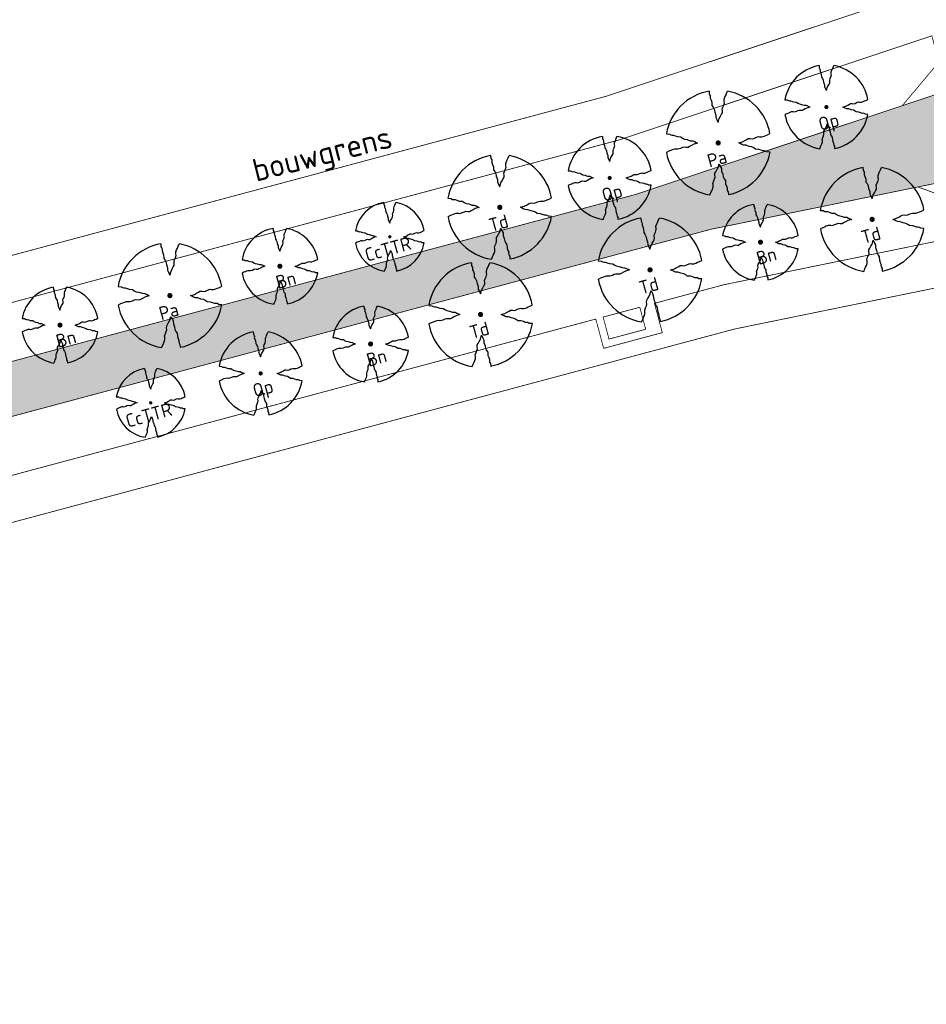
# Model space of a CAD drawing. Header units: metres. Extents: x 102000 to 105000, y 414600 to 420766.
# Tile 125 of 256: x 102965 to 103084, y 419040 to 419170. Entities that reach past the tile are written whole.
import ezdxf
from ezdxf.enums import TextEntityAlignment as Align

# ---------------------------------------------------------------- set-up
doc = ezdxf.new("R2010")
doc.units = ezdxf.units.M
doc.linetypes.add('DGN Style 2', pattern=[10.02903382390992, 6.017420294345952, -4.011613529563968])
doc.layers.get('0').update_dxf_attribs({"color": 8})
for name, color, linetype, lineweight in [('00-Ontwerp DKIV', 8, 'Continuous', 0), ('N-PV-KG-GRENS_BOUWVLAK', 7, 'DGN Style 2', 0), ('N-WE-GR-BOOM-T35-500', 50, 'Continuous', 35)]:
    doc.layers.add(name, color=color, linetype=linetype, lineweight=lineweight)
doc.layers.add('N-GV-GR-BOOM_2021-2022-S', color=1, linetype='Continuous', lineweight=25, true_color=0xff0000)
doc.styles.add('NLCS-ISO-ANNOTATIEF-T25', font='NLCS-ISO.ttf', dxfattribs={"height": 2.5})
doc.styles.add('NLCS-ISO-M500-T35', font='NLCS-ISO.ttf', dxfattribs={"height": 1.75})

# ---------------------------------------------------------------- blocks, each defined once
blk = doc.blocks.new('N-SGR-BOOM_2E GROOTTE')
at = {"ltscale": 0.1}
h = blk.add_hatch(color=256, dxfattribs=at)
edge = h.paths.add_edge_path()
edge.add_arc((-0.001990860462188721, 0.003386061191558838), 0.15, 0, 360)
at = {"flags": 128}
for points in [[(-0.3934977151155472, 2.21897151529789), (-0.3859977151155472, 2.09072151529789), (-0.3477477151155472, 2.02997151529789), (-0.3387477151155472, 1.96922151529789), (-0.3409977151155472, 1.91747151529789), (-0.3079977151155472, 1.83722151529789), (-0.2772477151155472, 1.74122151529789), (-0.2674977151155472, 1.59947151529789), (-0.2164977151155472, 1.53122151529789), (-0.1759977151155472, 1.44722151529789), (-0.1527477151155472, 1.32872151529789), (-0.1047477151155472, 1.19597151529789), (-0.1009977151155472, 1.09097151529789), (-0.06424771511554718, 1.00997151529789), (-0.02974771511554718, 0.9387215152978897), (-0.003497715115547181, 0.8847215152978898), (0.04525228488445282, 1.04972151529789), (0.09625228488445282, 1.14197151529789), (0.1427522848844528, 1.23047151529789), (0.1795022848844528, 1.29122151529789), (0.1840022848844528, 1.37597151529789), (0.1727522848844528, 1.46372151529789), (0.1930022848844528, 1.53122151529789), (0.2342522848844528, 1.61297151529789), (0.2650022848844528, 1.72547151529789), (0.2545022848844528, 1.77197151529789), (0.2537522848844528, 1.87772151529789), (0.2852522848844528, 1.96547151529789), (0.3190022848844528, 2.03597151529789), (0.3497522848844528, 2.11697151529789), (0.3970022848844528, 2.21747151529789)], [(-2.218997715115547, 0.3889715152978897), (-2.089247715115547, 0.3814715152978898), (-2.026997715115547, 0.3447215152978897), (-1.966997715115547, 0.3349715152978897), (-1.915997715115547, 0.3394715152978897), (-1.834997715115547, 0.3049715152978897), (-1.740497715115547, 0.2742215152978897), (-1.597997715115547, 0.2637215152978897), (-1.531247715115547, 0.2134715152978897), (-1.443497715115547, 0.1699715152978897), (-1.324997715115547, 0.1474715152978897), (-1.195247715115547, 0.1017215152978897), (-1.090247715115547, 0.09797151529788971), (-1.008497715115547, 0.06122151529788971), (-0.9379977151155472, 0.02747151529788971), (-0.8832477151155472, -0.0002784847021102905), (-1.048247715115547, -0.04827848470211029), (-1.141247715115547, -0.0992784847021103), (-1.228997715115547, -0.1457784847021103), (-1.289747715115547, -0.1832784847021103), (-1.373747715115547, -0.1862784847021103), (-1.462247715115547, -0.1757784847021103), (-1.531247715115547, -0.1960284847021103), (-1.612247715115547, -0.2365284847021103), (-1.723247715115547, -0.2680284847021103), (-1.769747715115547, -0.2582784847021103), (-1.876247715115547, -0.2590284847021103), (-1.963247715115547, -0.2897784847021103), (-2.033747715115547, -0.3227784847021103), (-2.115497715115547, -0.3520284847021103), (-2.215997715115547, -0.4007784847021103)], [(2.213502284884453, -0.3850284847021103), (2.083752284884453, -0.3775284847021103), (2.022252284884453, -0.3400284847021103), (1.963002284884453, -0.3302784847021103), (1.912002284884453, -0.3347784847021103), (1.828752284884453, -0.3002784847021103), (1.734252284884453, -0.2695284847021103), (1.593252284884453, -0.2590284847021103), (1.525002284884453, -0.2095284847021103), (1.439502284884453, -0.1675284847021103), (1.321752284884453, -0.1435284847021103), (1.190502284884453, -0.0970284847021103), (1.084002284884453, -0.0932784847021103), (1.003752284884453, -0.05727848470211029), (0.9325022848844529, -0.02202848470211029), (0.8785022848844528, 0.00497151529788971), (1.043502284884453, 0.05297151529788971), (1.135752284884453, 0.1032215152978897), (1.223502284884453, 0.1504715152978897), (1.283502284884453, 0.1879715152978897), (1.367502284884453, 0.1909715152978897), (1.457502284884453, 0.1797215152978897), (1.525002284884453, 0.2007215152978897), (1.606002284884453, 0.2404715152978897), (1.718502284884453, 0.2734715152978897), (1.765002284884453, 0.2629715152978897), (1.870002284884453, 0.2622215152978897), (1.958502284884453, 0.2922215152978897), (2.029002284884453, 0.3282215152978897), (2.110752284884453, 0.3574715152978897), (2.212002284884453, 0.4047215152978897)], [(-0.3597477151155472, -2.21802848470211), (-0.3109977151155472, -2.11677848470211), (-0.2802477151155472, -2.036528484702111), (-0.2479977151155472, -1.96602848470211), (-0.2172477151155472, -1.87752848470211), (-0.2164977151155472, -1.77252848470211), (-0.2277477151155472, -1.72452848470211), (-0.1954977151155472, -1.61277848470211), (-0.1564977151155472, -1.53102848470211), (-0.1354977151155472, -1.46352848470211), (-0.1452477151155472, -1.37502848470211), (-0.1414977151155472, -1.29177848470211), (-0.1039977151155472, -1.23102848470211), (-0.05674771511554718, -1.14327848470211), (-0.005747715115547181, -1.05027848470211), (0.04075228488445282, -0.8845284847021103), (0.06925228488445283, -0.9392784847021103), (0.1022522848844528, -1.00977848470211), (0.1390022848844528, -1.09152848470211), (0.1435022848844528, -1.19577848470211), (0.1900022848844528, -1.32777848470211), (0.2125022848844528, -1.44702848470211), (0.2545022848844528, -1.53102848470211), (0.3047522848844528, -1.59927848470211), (0.3160022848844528, -1.74102848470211), (0.3467522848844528, -1.83627848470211), (0.3805022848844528, -1.91802848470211), (0.3760022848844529, -1.96827848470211), (0.3865022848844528, -2.03052848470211), (0.4232522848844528, -2.08977848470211), (0.4315022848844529, -2.20452848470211)]]:
    blk.add_lwpolyline(points, dxfattribs=at)
for start, end in [(100.0002194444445, 170.1098166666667), (10.29992500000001, 79.79196666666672), (190.3241250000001, 260.8432527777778), (281.0945583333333, 350.0620888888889)]:
    blk.add_arc((-0.001990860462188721, 0.003386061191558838), 2.249996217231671, start, end)
blk = doc.blocks.new('N-SGR-BOOM_1E GROOTTE')
at = {"ltscale": 0.1}
h = blk.add_hatch(color=256, dxfattribs=at)
edge = h.paths.add_edge_path()
edge.add_arc((-0.001990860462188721, 0.003386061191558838), 0.15, 0, 360)
at = {"flags": 128}
for points in [[(-0.524, 2.9575), (-0.514, 2.7865), (-0.463, 2.7055), (-0.451, 2.6245), (-0.454, 2.5555), (-0.41, 2.4485), (-0.369, 2.3205), (-0.356, 2.1315), (-0.288, 2.0405), (-0.234, 1.9285), (-0.203, 1.7705), (-0.139, 1.5935), (-0.134, 1.4535), (-0.085, 1.3455), (-0.039, 1.2505), (-0.004, 1.1785), (0.06100000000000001, 1.3985), (0.129, 1.5215), (0.191, 1.6395), (0.24, 1.7205), (0.246, 1.8335), (0.231, 1.9505), (0.258, 2.0405), (0.313, 2.1495), (0.354, 2.2995), (0.34, 2.3615), (0.339, 2.5025), (0.381, 2.6195), (0.426, 2.7135), (0.467, 2.8215), (0.53, 2.9555)], [(-2.958, 0.5175000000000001), (-2.785, 0.5075000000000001), (-2.702, 0.4585), (-2.622, 0.4455), (-2.554, 0.4515), (-2.446, 0.4055), (-2.32, 0.3645), (-2.13, 0.3505), (-2.041, 0.2835), (-1.924, 0.2255), (-1.766, 0.1955), (-1.593, 0.1345), (-1.453, 0.1295), (-1.344, 0.0805), (-1.25, 0.0355), (-1.177, -0.0015), (-1.397, -0.0655), (-1.521, -0.1335), (-1.638, -0.1955), (-1.719, -0.2455), (-1.831, -0.2495), (-1.949, -0.2355), (-2.041, -0.2625), (-2.149, -0.3165), (-2.297, -0.3585), (-2.359, -0.3455), (-2.501, -0.3465), (-2.617, -0.3875), (-2.711, -0.4315), (-2.82, -0.4705), (-2.954, -0.5355)], [(2.952, -0.5145000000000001), (2.779, -0.5045000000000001), (2.697, -0.4545), (2.618, -0.4415), (2.55, -0.4475), (2.439, -0.4015), (2.313, -0.3605), (2.125, -0.3465), (2.034, -0.2805), (1.92, -0.2245), (1.763, -0.1925), (1.588, -0.1305), (1.446, -0.1255), (1.339, -0.0775), (1.244, -0.0305), (1.172, 0.005500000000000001), (1.392, 0.0695), (1.515, 0.1365), (1.632, 0.1995), (1.712, 0.2495), (1.824, 0.2535), (1.944, 0.2385), (2.034, 0.2665), (2.142, 0.3195), (2.292, 0.3635), (2.354, 0.3495), (2.494, 0.3485), (2.612, 0.3885), (2.706, 0.4365), (2.815, 0.4755), (2.95, 0.5385)], [(-0.479, -2.9585), (-0.414, -2.8235), (-0.373, -2.7165), (-0.33, -2.6225), (-0.289, -2.5045), (-0.288, -2.3645), (-0.303, -2.3005), (-0.26, -2.1515), (-0.208, -2.0425), (-0.18, -1.9525), (-0.193, -1.8345), (-0.188, -1.7235), (-0.138, -1.6425), (-0.075, -1.5255), (-0.007, -1.4015), (0.055, -1.1805), (0.093, -1.2535), (0.137, -1.3475), (0.186, -1.4565), (0.192, -1.5955), (0.254, -1.7715), (0.284, -1.9305), (0.34, -2.0425), (0.407, -2.1335), (0.422, -2.3225), (0.463, -2.4495), (0.508, -2.5585), (0.502, -2.6255), (0.516, -2.7085), (0.5650000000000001, -2.7875), (0.5760000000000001, -2.9405)]]:
    blk.add_lwpolyline(points, dxfattribs=at)
for start, end in [(100.0002194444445, 170.1098166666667), (10.29992500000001, 79.79196666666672), (190.3241250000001, 260.8432527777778), (281.0945583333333, 350.0620888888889)]:
    blk.add_arc((-0.001990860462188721, 0.003386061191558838), 2.999994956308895, start, end)

msp = doc.modelspace()

# ---------------------------------------------------------------- hatches: boundary and pattern name
at = {"layer": '00-Ontwerp DKIV', "transparency": 33554623}
h = msp.add_hatch(color=256, dxfattribs=at)
h.dxf.hatch_style = 1
edge = h.paths.add_edge_path()
edge.add_arc((102784.7923021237, 419051.0402282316), 17.99999999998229, 104.9859521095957, 193.8948224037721, ccw=False)
edge.add_line((102780.1378223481, 419068.4280348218), (103055.7610938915, 419142.2086428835))
edge.add_line((103055.7610938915, 419142.2086428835), (103083.0201573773, 419147.7804898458))
edge.add_line((103083.0201573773, 419147.7804898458), (103086.7647985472, 419148.545907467))
edge.add_line((103086.7647985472, 419148.545907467), (103089.577079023, 419149.1207473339))
edge.add_line((103089.577079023, 419149.1207473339), (103089.8224550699, 419149.1709030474))
edge.add_line((103089.8224550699, 419149.1709030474), (103088.7614515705, 419153.1345089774))
edge.add_arc((103088.6205006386, 419154.6278719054), 1.50000000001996, 114.5800203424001, 275.39188387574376, ccw=False)
edge.add_line((103087.9965550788, 419155.9919437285), (103086.8060195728, 419160.439444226))
edge.add_line((103086.8060195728, 419160.439444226), (103086.5684009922, 419160.3603088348))
edge.add_line((103086.5684009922, 419160.3603088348), (103084.5899476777, 419159.7014139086))
edge.add_line((103084.5899476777, 419159.7014139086), (103080.9636918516, 419158.4937424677))
edge.add_line((103080.9636918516, 419158.4937424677), (103045.886631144, 419146.811840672))
edge.add_line((103045.886631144, 419146.811840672), (102778.5702402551, 419075.2548717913))
edge.add_arc((102773.9157604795, 419092.6426783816), 18.00000000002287, 195.1409767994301, 284.9859521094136, ccw=False)
edge.add_line((102756.5406111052, 419087.9411696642), (102762.852379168, 419063.8009563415))
edge.add_line((102762.852379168, 419063.8009563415), (102767.3190147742, 419046.7177024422))

# ---------------------------------------------------------------- linework, layer by layer
at = {"layer": '00-Ontwerp DKIV', "transparency": 33554687, "const_width": 0.1}
for points in [[(102783.8625444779, 419339.7550607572), (102860.5844537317, 419352.360083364), (102905.0126289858, 419359.7647792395), (102942.7711815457, 419365.9271542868), (103009.106761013, 419376.4852713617), (103046.3728878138, 419282.4817566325), (103076.1803244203, 419171.1296898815), (103042.0048971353, 419159.7480639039), (102794.7252537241, 419093.5546603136), (102787.1487679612, 419123.5750377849), (102768.8919983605, 419199.4433436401), (102754.9096732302, 419261.1387108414), (102795.275783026, 419270.2870812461)], [(103144.5446982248, 418914.7731115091), (103110.6068895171, 418903.4706209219), (102868.969525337, 418838.787578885), (102863.6047785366, 418856.4525293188), (102841.6531812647, 418928.6087197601), (102830.0322412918, 418967.3075831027), (102819.2070766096, 419004.1826575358), (102859.9104472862, 419016.1316690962), (102845.0043441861, 419071.8166113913), (103058.8610795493, 419129.0631562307), (103085.9583113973, 419134.6019242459), (103144.7861955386, 418914.8377570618)], [(103042.3138800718, 419127.7393201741), (103041.5381334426, 419130.6372879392), (103046.3680797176, 419131.9301989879), (103047.1438263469, 419129.032231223), (103042.3138800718, 419127.7393201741)]]:
    msp.add_lwpolyline(points, close=True, dxfattribs=at)
for points in [[(102756.5406111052, 419087.9411696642, 0.4134213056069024), (102778.5702402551, 419075.2548717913), (103045.886631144, 419146.811840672), (103080.9636918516, 419158.4937424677), (103085.5927730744, 419164.0049759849), (103085.789028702, 419164.2386315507), (103084.863165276, 419167.6973927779), (103043.7301122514, 419153.9986313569), (102935.4523252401, 419125.0141377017), (102778.5908035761, 419083.0244378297, -0.06829234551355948), (102775.2186345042, 419082.6000726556), (102772.4242178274, 419093.9139794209, -0.7430696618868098), (102767.3169027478, 419090.8882316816), (102767.3169027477, 419090.8882316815), (102767.3169027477, 419090.8882316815), (102756.4630048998, 419088.237985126), (102756.5406111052, 419087.9411696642, 0.4134213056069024)], [(102767.3190147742, 419046.7177024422, -0.4086466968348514), (102780.1378223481, 419068.4280348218), (103055.7610938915, 419142.2086428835), (103083.0201573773, 419147.7804898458), (103086.7647985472, 419148.545907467), (103089.577079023, 419149.1207473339), (103089.8224550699, 419149.1709030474), (103088.7614515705, 419153.1345089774, -0.8451542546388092), (103087.9965550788, 419155.9919437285), (103086.8060195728, 419160.439444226), (103086.5684009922, 419160.3603088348), (103084.5899476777, 419159.7014139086), (103080.9636918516, 419158.4937424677), (103045.886631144, 419146.811840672), (102778.5702402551, 419075.2548717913, -0.413421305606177), (102756.5406111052, 419087.9411696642), (102762.852379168, 419063.8009563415), (102767.3190147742, 419046.7177024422, -0.4086466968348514)]]:
    msp.add_lwpolyline(points, format="xyb", close=True, dxfattribs=at)
msp.add_lwpolyline([(102941.1411338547, 419103.7623740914), (103040.5721441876, 419130.3787057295), (103041.6064730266, 419126.5147487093), (103049.3343870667, 419128.5834063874), (103048.3000582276, 419132.4473634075), (103057.4833081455, 419134.9055947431), (103091.7653093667, 419141.9129544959), (103090.9691159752, 419144.8873055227), (103090.6823769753, 419144.9916699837), (103083.0201573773, 419147.7804898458), (103055.7610938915, 419142.2086428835), (102780.1378223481, 419068.4280348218, 0.1095877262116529)], format="xyb", dxfattribs=at)

# ---------------------------------------------------------------- block references
at = {"layer": 'N-GV-GR-BOOM_2021-2022-S', "transparency": 33554687}
for name, p, xscale, yscale, zscale in [('N-SGR-BOOM_1E GROOTTE', (103070.9685853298, 419158.3018615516), 1.851365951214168, 1.851365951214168, 1.851365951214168), ('N-SGR-BOOM_1E GROOTTE', (103056.7073423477, 419153.5688922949), 2.311807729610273, 2.311807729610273, 2.311807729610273), ('N-SGR-BOOM_1E GROOTTE', (103042.4114263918, 419148.9654918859), 1.851365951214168, 1.851365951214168, 1.851365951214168), ('N-SGR-BOOM_1E GROOTTE', (103027.921284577, 419145.0878907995), 2.311807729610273, 2.311807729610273, 2.311807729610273), ('N-SGR-BOOM_1E GROOTTE', (103076.9965832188, 419143.5004732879), 2.311807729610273, 2.311807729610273, 2.311807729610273), ('N-SGR-BOOM_1E GROOTTE', (103013.4309049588, 419141.2063440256), 1.533157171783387, 1.533157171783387, 1.533157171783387), ('N-SGR-BOOM_2E GROOTTE', (103062.273453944, 419140.4935190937), 2.25, 2.25, 2), ('N-SGR-BOOM_1E GROOTTE', (103047.7215940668, 419136.8465511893), 2.311807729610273, 2.311807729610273, 2.311807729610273), ('N-SGR-BOOM_2E GROOTTE', (102998.9405253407, 419137.3247972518), 2.25, 2.25, 2), ('N-SGR-BOOM_1E GROOTTE', (102984.4508591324, 419133.4550875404), 2.311807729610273, 2.311807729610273, 2.311807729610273), ('N-SGR-BOOM_1E GROOTTE', (103025.38613791, 419130.9643736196), 2.311807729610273, 2.311807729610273, 2.311807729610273), ('N-SGR-BOOM_2E GROOTTE', (102969.9604795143, 419129.5735407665), 2.25, 2.25, 2), ('N-SGR-BOOM_2E GROOTTE', (103010.8957582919, 419127.0828268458), 2.25, 2.25, 2), ('N-SGR-BOOM_1E GROOTTE', (102996.405616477, 419123.2052257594), 1.851365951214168, 1.851365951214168, 1.851365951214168), ('N-SGR-BOOM_1E GROOTTE', (102981.9157124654, 419119.3315703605), 1.533157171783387, 1.533157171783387, 1.533157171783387)]:
    msp.add_blockref(name, p, dxfattribs=dict(at, xscale=xscale, yscale=yscale, zscale=zscale))

# ---------------------------------------------------------------- texts
at = {"layer": 'N-PV-KG-GRENS_BOUWVLAK', "transparency": 33554687, "style": 'NLCS-ISO-ANNOTATIEF-T25'}
msp.add_text('bouwgrens', height=3, rotation=14.17894285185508, dxfattribs=at).set_placement((103005.084906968, 419149.8650837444), align=Align.BOTTOM_CENTER)
at = {"layer": 'N-WE-GR-BOOM-T35-500', "style": 'NLCS-ISO-M500-T35'}
for s, p in [('Qp', (103070.1993002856, 419155.1410735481)), ('Pa', (103055.5530562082, 419150.3205662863)), ('Qp', (103041.6421413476, 419145.8047038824)), ('Td', (103026.7669984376, 419141.8395647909)), ('Td', (103075.8422970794, 419140.2521472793)), ('CcTTR', (103010.4195189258, 419137.9276678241)), ('Bn', (103062.0296286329, 419137.4878156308)), ('Bn', (102998.6967000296, 419134.3190937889)), ('Td', (103046.5673079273, 419133.5982251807)), ('Pa', (102983.296572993, 419130.2067615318)), ('Td', (103024.2318517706, 419127.716047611)), ('Bn', (102969.7166542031, 419126.5678373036)), ('Bn', (103010.6519329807, 419124.0771233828)), ('Qp', (102995.6363314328, 419120.0444377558)), ('CcTTR', (102978.9043264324, 419116.052894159))]:
    msp.add_text(s, height=1.75, rotation=15.46, dxfattribs=at).set_placement(p)

doc.saveas('drawing.dxf')
